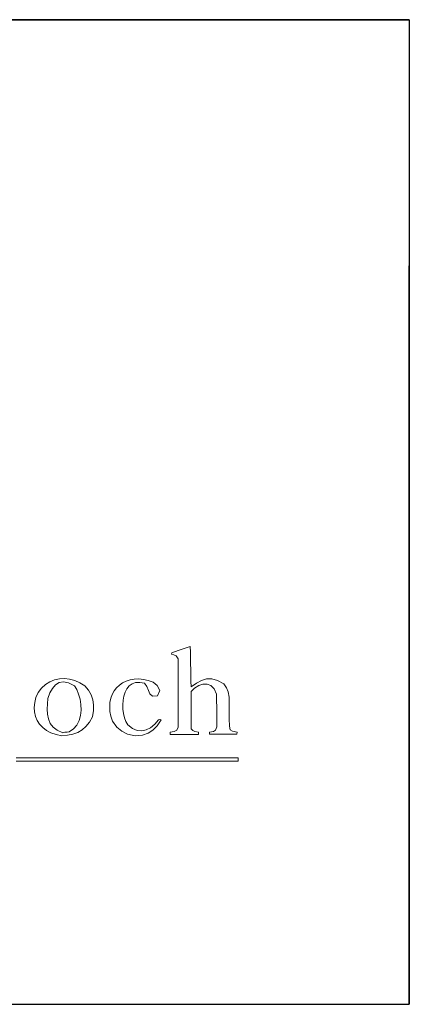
# Model space of a CAD drawing. Header units: millimetres. Extents: x 11 to 292, y 5 to 191.
# Tile 5 of 6: x 276 to 292, y 5 to 45. Entities that reach past the tile are written whole.
import ezdxf

# ---------------------------------------------------------------- set-up
doc = ezdxf.new("R2010")
doc.units = ezdxf.units.MM
doc.layers.add('253', color=7, linetype='Continuous', true_color=0xffffff)
doc.layers.add('255', color=7, linetype='Continuous', true_color=0xffffff)

# ---------------------------------------------------------------- blocks, each defined once
blk = doc.blocks.new('TabularNote1')
at = {"layer": '253', "color": 162, "linetype": 'Continuous', "lineweight": 35}
blk.add_line((-50, 40), (0, 40), dxfattribs=at)
at = {"layer": '253', "color": 162, "linetype": 'Continuous', "lineweight": 25}
for p, q in [((0, 40), (0, 15)), ((0, 15), (0, 0)), ((-50, 0), (0, 0))]:
    blk.add_line(p, q, dxfattribs=at)

msp = doc.modelspace()

# ---------------------------------------------------------------- linework, layer by layer
at = {"layer": '253', "color": 18, "linetype": 'Continuous', "lineweight": 35}
msp.add_line((292, 5), (292, 35), dxfattribs=at)
at = {"layer": '255', "color": 7, "linetype": 'Continuous', "lineweight": 18}
for p, q in [((282.353, 19.221), (282.358, 19.243)), ((282.454, 19.202), (282.353, 19.221)), ((282.358, 19.243), (282.364, 19.264)), ((282.364, 19.264), (282.369, 19.282)), ((282.369, 19.282), (282.618, 19.369)), ((282.542, 19.154), (282.454, 19.202)), ((282.618, 19.369), (282.866, 19.453)), ((282.866, 19.453), (283.114, 19.536)), ((283.114, 19.536), (283.119, 19.302)), ((283.119, 19.302), (283.123, 19.068)), ((282.629, 19.039), (282.542, 19.154)), ((282.629, 18.809), (282.629, 19.039)), ((282.629, 18.578), (282.629, 18.809)), ((283.123, 19.068), (283.128, 18.833)), ((283.128, 18.833), (283.133, 18.599)), ((282.629, 18.348), (282.629, 18.578)), ((283.133, 18.599), (283.138, 18.364)), ((277.243, 17.993), (277.42, 18.102)), ((277.42, 18.102), (277.609, 18.178)), ((277.609, 18.178), (277.808, 18.22)), ((277.653, 17.981), (277.801, 18.075)), ((277.801, 18.075), (277.976, 18.106)), ((277.808, 18.22), (278.013, 18.23)), ((277.976, 18.106), (278.179, 18.065)), ((278.013, 18.23), (278.221, 18.206)), ((278.179, 18.065), (278.415, 17.942)), ((278.221, 18.206), (278.431, 18.15)), ((278.431, 18.15), (278.638, 18.062)), ((278.638, 18.062), (278.84, 17.942)), ((280.24, 17.966), (280.371, 18.058)), ((280.371, 18.058), (280.516, 18.131)), ((280.516, 18.131), (280.674, 18.182)), ((280.753, 18.018), (280.635, 17.933)), ((280.674, 18.182), (280.844, 18.212)), ((280.895, 18.068), (280.753, 18.018)), ((280.844, 18.212), (281.025, 18.219)), ((281.062, 18.078), (280.895, 18.068)), ((281.025, 18.219), (281.214, 18.201)), ((281.255, 18.041), (281.062, 18.078)), ((281.214, 18.201), (281.411, 18.157)), ((281.358, 17.912), (281.255, 18.041)), ((281.411, 18.157), (281.614, 18.085)), ((281.614, 18.085), (281.766, 17.949)), ((282.629, 18.117), (282.629, 18.348)), ((282.629, 17.886), (282.629, 18.117)), ((283.138, 18.364), (283.142, 18.128)), ((283.142, 18.128), (283.147, 17.892)), ((283.147, 17.892), (283.363, 18.042)), ((283.363, 18.042), (283.57, 18.154)), ((283.627, 18.006), (283.456, 17.948)), ((283.57, 18.154), (283.777, 18.218)), ((283.797, 18.01), (283.627, 18.006)), ((283.777, 18.218), (283.992, 18.222)), ((283.953, 17.949), (283.797, 18.01)), ((283.992, 18.222), (284.224, 18.158)), ((284.224, 18.158), (284.482, 18.014)), ((284.482, 18.014), (284.578, 17.858)), ((276.855, 17.464), (276.937, 17.672)), ((276.937, 17.672), (277.081, 17.85)), ((277.081, 17.85), (277.243, 17.993)), ((277.334, 17.429), (277.422, 17.648)), ((277.422, 17.648), (277.527, 17.836)), ((277.527, 17.836), (277.653, 17.981)), ((278.415, 17.942), (278.509, 17.788)), ((278.509, 17.788), (278.585, 17.603)), ((278.585, 17.603), (278.641, 17.396)), ((278.84, 17.942), (278.983, 17.759)), ((278.983, 17.759), (279.09, 17.572)), ((279.95, 17.589), (280.028, 17.73)), ((280.028, 17.73), (280.125, 17.857)), ((280.125, 17.857), (280.24, 17.966)), ((280.469, 17.679), (280.418, 17.521)), ((280.541, 17.818), (280.469, 17.679)), ((280.635, 17.933), (280.541, 17.818)), ((281.414, 17.755), (281.358, 17.912)), ((281.473, 17.612), (281.414, 17.755)), ((281.582, 17.523), (281.473, 17.612)), ((281.766, 17.949), (281.873, 17.752)), ((281.873, 17.752), (281.79, 17.528)), ((282.629, 17.654), (282.629, 17.886)), ((282.629, 17.423), (282.629, 17.654)), ((283.292, 17.844), (283.147, 17.705)), ((283.147, 17.705), (283.147, 17.454)), ((283.456, 17.948), (283.292, 17.844)), ((284.085, 17.814), (283.953, 17.949)), ((284.184, 17.594), (284.085, 17.814)), ((284.578, 17.858), (284.645, 17.693)), ((284.645, 17.693), (284.697, 17.479)), ((276.785, 17.064), (276.804, 17.261)), ((276.804, 17.261), (276.855, 17.464)), ((277.314, 16.992), (277.32, 17.208)), ((277.32, 17.208), (277.334, 17.429)), ((278.641, 17.396), (278.674, 17.176)), ((279.09, 17.572), (279.161, 17.375)), ((279.161, 17.375), (279.194, 17.163)), ((279.844, 17.087), (279.857, 17.266)), ((279.857, 17.266), (279.893, 17.434)), ((279.893, 17.434), (279.95, 17.589)), ((280.387, 17.35), (280.376, 17.171)), ((280.418, 17.521), (280.387, 17.35)), ((281.79, 17.528), (281.582, 17.523)), ((282.629, 17.192), (282.629, 17.423)), ((283.147, 17.454), (283.147, 17.203)), ((283.147, 17.203), (283.147, 16.951)), ((284.184, 17.33), (284.184, 17.594)), ((284.186, 17.065), (284.184, 17.33)), ((284.697, 17.479), (284.697, 17.185)), ((276.795, 16.876), (276.785, 17.064)), ((276.835, 16.698), (276.795, 16.876)), ((277.325, 16.785), (277.314, 16.992)), ((278.681, 16.951), (278.657, 16.731)), ((278.674, 17.176), (278.681, 16.951)), ((279.189, 16.933), (279.143, 16.679)), ((279.194, 17.163), (279.189, 16.933)), ((279.856, 16.898), (279.844, 17.087)), ((279.894, 16.701), (279.856, 16.898)), ((280.376, 17.171), (280.383, 16.99)), ((280.383, 16.99), (280.408, 16.811)), ((280.408, 16.811), (280.449, 16.641)), ((282.629, 16.96), (282.629, 17.192)), ((282.629, 16.729), (282.629, 16.96)), ((283.147, 16.951), (283.147, 16.699)), ((284.189, 16.8), (284.186, 17.065)), ((284.192, 16.536), (284.189, 16.8)), ((284.697, 17.185), (284.697, 16.891)), ((284.697, 16.891), (284.699, 16.595)), ((276.905, 16.533), (276.835, 16.698)), ((277.003, 16.382), (276.905, 16.533)), ((277.36, 16.591), (277.325, 16.785)), ((277.431, 16.414), (277.36, 16.591)), ((277.545, 16.259), (277.431, 16.414)), ((278.601, 16.524), (278.51, 16.34)), ((278.657, 16.731), (278.601, 16.524)), ((279.021, 16.459), (278.883, 16.282)), ((279.143, 16.679), (279.021, 16.459)), ((279.959, 16.497), (279.894, 16.701)), ((280.141, 16.26), (279.959, 16.497)), ((280.449, 16.641), (280.506, 16.485)), ((280.506, 16.485), (280.577, 16.348)), ((281.672, 16.374), (281.829, 16.563)), ((281.928, 16.552), (281.768, 16.311)), ((281.829, 16.563), (281.873, 16.566)), ((281.873, 16.566), (281.899, 16.564)), ((281.899, 16.564), (281.928, 16.552)), ((282.629, 16.497), (282.629, 16.729)), ((282.629, 16.265), (282.629, 16.497)), ((283.147, 16.699), (283.147, 16.447)), ((283.147, 16.447), (283.147, 16.194)), ((284.195, 16.271), (284.192, 16.536)), ((284.699, 16.595), (284.702, 16.298)), ((277.129, 16.247), (277.003, 16.382)), ((277.282, 16.13), (277.129, 16.247)), ((277.463, 16.033), (277.282, 16.13)), ((277.67, 15.958), (277.463, 16.033)), ((277.712, 16.131), (277.545, 16.259)), ((277.941, 16.034), (277.712, 16.131)), ((278.029, 16.049), (277.941, 16.034)), ((278.117, 16.061), (278.029, 16.049)), ((278.206, 16.072), (278.117, 16.061)), ((278.379, 16.186), (278.206, 16.072)), ((278.55, 16.043), (278.355, 15.973)), ((278.51, 16.34), (278.379, 16.186)), ((278.726, 16.145), (278.55, 16.043)), ((278.883, 16.282), (278.726, 16.145)), ((280.331, 16.092), (280.141, 16.26)), ((280.565, 15.98), (280.331, 16.092)), ((280.577, 16.348), (280.768, 16.209)), ((280.768, 16.209), (280.959, 16.13)), ((280.959, 16.13), (281.146, 16.11)), ((281.146, 16.11), (281.329, 16.145)), ((281.407, 16.009), (281.173, 15.936)), ((281.329, 16.145), (281.505, 16.234)), ((281.6, 16.132), (281.407, 16.009)), ((281.505, 16.234), (281.672, 16.374)), ((281.768, 16.311), (281.6, 16.132)), ((282.303, 16.061), (282.46, 16.077)), ((282.303, 16.028), (282.303, 16.061)), ((282.303, 15.995), (282.303, 16.028)), ((282.46, 16.077), (282.564, 16.132)), ((282.564, 16.132), (282.629, 16.265)), ((283.147, 16.194), (283.217, 16.124)), ((283.217, 16.124), (283.301, 16.087)), ((283.301, 16.087), (283.445, 16.061)), ((283.445, 16.061), (283.445, 16.028)), ((283.445, 16.028), (283.445, 15.995)), ((283.897, 16.061), (284.051, 16.083)), ((283.897, 16.032), (283.897, 16.061)), ((283.897, 16), (283.897, 16.032)), ((283.897, 15.968), (283.897, 16)), ((284.051, 16.083), (284.136, 16.139)), ((284.136, 16.139), (284.195, 16.271)), ((284.702, 16.298), (284.737, 16.152)), ((284.737, 16.152), (284.827, 16.093)), ((284.827, 16.093), (285.017, 16.061)), ((285.007, 16), (285.006, 15.968)), ((285.011, 16.032), (285.007, 16)), ((285.017, 16.061), (285.011, 16.032)), ((277.902, 15.907), (277.67, 15.958)), ((278.139, 15.929), (277.902, 15.907)), ((278.355, 15.973), (278.139, 15.929)), ((280.88, 15.907), (280.565, 15.98)), ((281.173, 15.936), (280.88, 15.907)), ((282.303, 15.962), (282.303, 15.995)), ((282.589, 15.962), (282.303, 15.962)), ((282.874, 15.962), (282.589, 15.962)), ((283.159, 15.962), (282.874, 15.962)), ((283.445, 15.962), (283.159, 15.962)), ((283.445, 15.995), (283.445, 15.962)), ((284.174, 15.968), (283.897, 15.968)), ((284.451, 15.968), (284.174, 15.968)), ((284.728, 15.968), (284.451, 15.968)), ((285.006, 15.968), (284.728, 15.968)), ((276.053, 15.018), (276.257, 15.018)), ((276.257, 14.88), (276.053, 14.88)), ((276.257, 15.018), (276.462, 15.018)), ((276.462, 14.881), (276.257, 14.88)), ((276.462, 15.018), (276.666, 15.018)), ((276.666, 14.881), (276.462, 14.881)), ((276.666, 15.018), (276.871, 15.018)), ((276.871, 14.881), (276.666, 14.881)), ((276.871, 15.018), (277.076, 15.018)), ((277.076, 14.881), (276.871, 14.881)), ((277.076, 15.018), (277.28, 15.018)), ((277.28, 14.881), (277.076, 14.881)), ((277.28, 15.018), (277.485, 15.018)), ((277.485, 14.881), (277.28, 14.881)), ((277.485, 15.018), (277.689, 15.018)), ((277.689, 14.881), (277.485, 14.881)), ((277.689, 15.018), (277.894, 15.018)), ((277.894, 14.881), (277.689, 14.881)), ((277.894, 15.018), (278.099, 15.018)), ((278.099, 14.881), (277.894, 14.881)), ((278.099, 15.018), (278.303, 15.018)), ((278.303, 14.881), (278.099, 14.881)), ((278.303, 15.018), (278.508, 15.017)), ((278.508, 14.881), (278.303, 14.881)), ((278.508, 15.017), (278.712, 15.017)), ((278.712, 14.881), (278.508, 14.881)), ((278.712, 15.017), (278.917, 15.017)), ((278.917, 14.881), (278.712, 14.881)), ((278.917, 15.017), (279.122, 15.017)), ((279.122, 14.881), (278.917, 14.881)), ((279.122, 15.017), (279.326, 15.017)), ((279.326, 14.881), (279.122, 14.881)), ((279.326, 15.017), (279.531, 15.017)), ((279.531, 14.881), (279.326, 14.881)), ((279.531, 15.017), (279.735, 15.017)), ((279.735, 14.881), (279.531, 14.881)), ((279.735, 15.017), (279.94, 15.017)), ((279.94, 14.881), (279.735, 14.881)), ((279.94, 15.017), (280.145, 15.017)), ((280.145, 14.881), (279.94, 14.881)), ((280.145, 15.017), (280.349, 15.017)), ((280.349, 14.881), (280.145, 14.881)), ((280.349, 15.017), (280.554, 15.017)), ((280.554, 14.881), (280.349, 14.881)), ((280.554, 15.017), (280.758, 15.016)), ((280.758, 14.881), (280.554, 14.881)), ((280.758, 15.016), (280.963, 15.016)), ((280.963, 14.881), (280.758, 14.881)), ((280.963, 15.016), (281.168, 15.016)), ((281.168, 14.881), (280.963, 14.881)), ((281.168, 15.016), (281.372, 15.016)), ((281.372, 14.881), (281.168, 14.881)), ((281.372, 15.016), (281.577, 15.016)), ((281.577, 14.881), (281.372, 14.881)), ((281.577, 15.016), (281.781, 15.016)), ((281.781, 14.881), (281.577, 14.881)), ((281.781, 15.016), (281.986, 15.016)), ((281.986, 14.881), (281.781, 14.881)), ((281.986, 15.016), (282.191, 15.016)), ((282.191, 14.881), (281.986, 14.881)), ((282.191, 15.016), (282.395, 15.016)), ((282.395, 14.881), (282.191, 14.881)), ((282.395, 15.016), (282.6, 15.015)), ((282.6, 14.881), (282.395, 14.881)), ((282.6, 15.015), (282.805, 15.015)), ((282.805, 14.881), (282.6, 14.881)), ((282.805, 15.015), (283.009, 15.015)), ((283.009, 14.881), (282.805, 14.881)), ((283.009, 15.015), (283.214, 15.015)), ((283.214, 14.881), (283.009, 14.881)), ((283.214, 15.015), (283.418, 15.015)), ((283.418, 14.881), (283.214, 14.881)), ((283.418, 15.015), (283.623, 15.015)), ((283.623, 14.881), (283.418, 14.881)), ((283.623, 15.015), (283.828, 15.014)), ((283.828, 14.881), (283.623, 14.881)), ((283.828, 15.014), (284.032, 15.014)), ((284.032, 14.881), (283.828, 14.881)), ((284.032, 15.014), (284.237, 15.014)), ((284.237, 14.881), (284.032, 14.881)), ((284.237, 15.014), (284.441, 15.014)), ((284.441, 14.881), (284.237, 14.881)), ((284.441, 15.014), (284.646, 15.014)), ((284.646, 14.881), (284.441, 14.881)), ((284.646, 15.014), (284.851, 15.014)), ((284.851, 14.881), (284.646, 14.881)), ((284.851, 15.014), (285.055, 15.013)), ((285.055, 14.881), (284.851, 14.881)), ((285.055, 15.013), (285.055, 14.969)), ((285.055, 14.969), (285.055, 14.925)), ((285.055, 14.925), (285.055, 14.881))]:
    msp.add_line(p, q, dxfattribs=at)

# ---------------------------------------------------------------- block references
at = {"layer": '253', "color": 162, "linetype": 'Continuous', "lineweight": 70}
msp.add_blockref('TabularNote1', (292, 5), dxfattribs=at)

doc.saveas('drawing.dxf')
